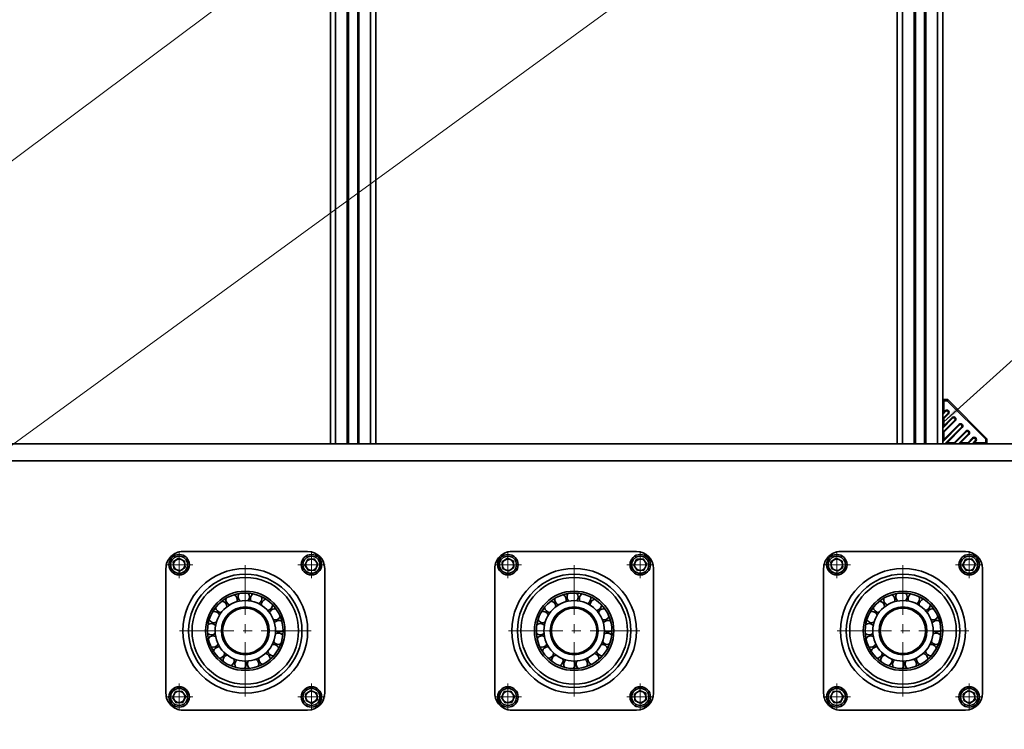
# Model space of a CAD drawing. Header units: millimetres. Extents: x -14862 to 14862, y -10512 to 10512.
# Tile 140 of 199: x -2833 to -1965, y 6984 to 7610. Entities that reach past the tile are written whole.
import ezdxf

# ---------------------------------------------------------------- set-up
doc = ezdxf.new("R2010")
doc.units = ezdxf.units.MM
doc.header["$LTSCALE"] = 4
doc.linetypes.add('点画线', pattern=[18, 12, -2, 2, -2])
doc.layers.get('0').update_dxf_attribs({"lineweight": 18})
for name, color, linetype, lineweight in [('中心线层', 1, '点画线', 18), ('几何体', 7, 'Continuous', 35), ('尺寸线层', 3, 'Continuous', 18), ('注释', 3, 'Continuous', 18)]:
    doc.layers.add(name, color=color, linetype=linetype, lineweight=lineweight)
doc.styles.add('标准', font='txt', dxfattribs={"width": 0.667})
doc.dimstyles.new('GB_尺寸', dxfattribs={"dimtxt": 3.5, "dimasz": 4, "dimexe": 2, "dimexo": 0, "dimtad": 1, "dimdsep": 46, "dimtxsty": '标准', "dimblk": '_CAXARROW', "dimcen": 0, "dimdle": 8, "dimazin": 2, "dimtfac": 0.707107, "dimtdec": 3, "dimtmove": 2, "dimatfit": 3, "dimfxl": 0, "dimfrac": 2, "dimtolj": 1, "dimarcsym": 0})

# ---------------------------------------------------------------- blocks, each defined once
blk = doc.blocks.new('*X116')
at = {"layer": '注释', "color": 0, "linetype": 'Continuous'}
blk.add_line((-2733.39, -2044.84), (0, 0), dxfattribs=at)
blk = doc.blocks.new('*X117')
at = {"layer": '注释', "color": 0, "linetype": 'Continuous'}
blk.add_line((-2286.39, -1666.06), (0, 0), dxfattribs=at)
blk = doc.blocks.new('*X118')
at = {"layer": '注释', "linetype": 'Continuous'}
blk.add_hatch(color=0, dxfattribs=at).paths.add_polyline_path([(-1713.39, -1542.31), (-1702.63, -1529.87), (-1699.9, -1532.91)], flags=0)
at = {"layer": '注释', "color": 0, "linetype": 'Continuous'}
blk.add_line((-1713.39, -1542.31), (0, 0), dxfattribs=at)
blk = doc.blocks.new('*X145')
at = {"layer": '尺寸线层'}
for points in [[(-11533.86, 4553.62), (-11433.86, 4566.12), (-11433.86, 4541.12)], [(4383.67, 4553.62), (4283.67, 4566.12), (4283.67, 4541.12)]]:
    blk.add_hatch(color=0, dxfattribs=at).paths.add_polyline_path(points, flags=0)
at = {"layer": '尺寸线层', "color": 0}
for p, q in [((4383.67, 7085.9), (4383.67, 4503.62)), ((-11533.86, 5485.9), (-11533.86, 4503.62)), ((-11533.86, 4553.62), (4383.67, 4553.62))]:
    blk.add_line(p, q, dxfattribs=at)
at = {"layer": '尺寸线层', "color": 0, "insert": (-3575.1, 4612.75), "char_height": 87.5, "width": 423.3401, "attachment_point": 5, "line_spacing_factor": 1.15057, "style": '标准'}
blk.add_mtext('\\T1.1;15950', dxfattribs=at)
blk = doc.blocks.new('_CAXARROW')
blk.add_hatch(color=0).paths.add_polyline_path([(0, 0), (-1, 0.125), (-1, -0.125)], flags=0)

msp = doc.modelspace()

# ---------------------------------------------------------------- linework, layer by layer
at = {"layer": '中心线层'}
for p, q in [((-2692.195, 7117.236), (-2692.195, 7141.236)), ((-2575.523, 7117.236), (-2575.523, 7141.235)), ((-2402.195, 7117.236), (-2402.195, 7141.236)), ((-2285.523, 7117.236), (-2285.523, 7141.235)), ((-2112.195, 7117.236), (-2112.195, 7141.236)), ((-1995.523, 7117.236), (-1995.523, 7141.235)), ((-2704.195, 7129.236), (-2680.195, 7129.236)), ((-2633.86, 7012.9), (-2633.86, 7128.899)), ((-2587.523, 7129.236), (-2563.524, 7129.236)), ((-2414.195, 7129.236), (-2390.195, 7129.236)), ((-2343.86, 7012.9), (-2343.86, 7128.899)), ((-2297.523, 7129.236), (-2273.524, 7129.236)), ((-2124.195, 7129.236), (-2100.195, 7129.236)), ((-2053.86, 7012.9), (-2053.86, 7128.899)), ((-2007.523, 7129.236), (-1983.524, 7129.236)), ((-2691.86, 7070.9), (-2575.86, 7070.9)), ((-2401.86, 7070.9), (-2285.86, 7070.9)), ((-2111.86, 7070.9), (-1995.86, 7070.9)), ((-2692.195, 7000.564), (-2692.195, 7024.563)), ((-2575.523, 7000.563), (-2575.523, 7024.563)), ((-2402.195, 7000.564), (-2402.195, 7024.563)), ((-2285.523, 7000.563), (-2285.523, 7024.563)), ((-2112.195, 7000.564), (-2112.195, 7024.563)), ((-1995.523, 7000.563), (-1995.523, 7024.563)), ((-2704.195, 7012.564), (-2680.196, 7012.564)), ((-2587.523, 7012.563), (-2563.524, 7012.563)), ((-2414.195, 7012.564), (-2390.196, 7012.564)), ((-2297.523, 7012.563), (-2273.524, 7012.563)), ((-2124.195, 7012.564), (-2100.196, 7012.564)), ((-2007.523, 7012.563), (-1983.524, 7012.563))]:
    msp.add_line(p, q, dxfattribs=at)
at = {"layer": '几何体'}
for p, q in [((-2554.359, 8235.9), (-2554.359, 7235.9)), ((-2543.959, 8235.9), (-2543.959, 7235.9)), ((-2533.759, 8235.9), (-2533.759, 7235.9)), ((-2523.359, 8235.9), (-2523.359, 7235.9)), ((-2054.359, 8235.9), (-2054.359, 7235.9)), ((-2043.959, 8235.9), (-2043.959, 7235.9)), ((-2033.759, 8235.9), (-2033.759, 7235.9)), ((-2023.359, 8235.9), (-2023.359, 7235.9)), ((-2558.859, 7740.4), (-2558.859, 7235.9)), ((-2018.859, 7740.4), (-2018.859, 7235.9)), ((-2542.959, 7736.4), (-2542.959, 7235.9)), ((-2534.759, 7736.4), (-2534.759, 7235.9)), ((-2518.859, 7735.9), (-2518.859, 7235.9)), ((-2058.859, 7735.9), (-2058.859, 7235.9)), ((-2042.959, 7736.4), (-2042.959, 7235.9)), ((-2034.759, 7736.4), (-2034.759, 7235.9)), ((-2014.359, 7274.9), (-2018.359, 7274.9)), ((-2017.859, 7273.9), (-2014.774, 7273.9)), ((-2017.859, 7263.77), (-2017.859, 7273.9)), ((-2014.774, 7273.9), (-1980.859, 7239.985)), ((-1979.859, 7240.4), (-2014.359, 7274.9)), ((-2016.06, 7264.579), (-2018.813, 7261.826)), ((-2018.813, 7258.149), (-2014.221, 7262.741)), ((-2018.813, 7258.149), (-2018.813, 7261.826)), ((-2016.555, 7265.074), (-2017.859, 7263.77)), ((-2017.859, 7258.113), (-2013.727, 7262.246)), ((-2010.049, 7258.569), (-2018.813, 7249.805)), ((-2018.813, 7246.128), (-2008.211, 7256.73)), ((-2004.039, 7252.558), (-2018.813, 7237.784)), ((-2010.544, 7259.064), (-2017.859, 7251.749)), ((-2017.859, 7251.749), (-2017.859, 7258.113)), ((-2017.859, 7246.092), (-2007.716, 7256.235)), ((-2004.534, 7253.053), (-2017.859, 7239.728)), ((-2016.975, 7235.946), (-2002.2, 7250.72)), ((-2018.813, 7246.128), (-2018.813, 7249.805)), ((-2017.859, 7239.728), (-2017.859, 7246.092)), ((-2015.031, 7236.9), (-2001.705, 7250.225)), ((-1998.524, 7247.043), (-2008.667, 7236.9)), ((-1998.029, 7246.548), (-2008.631, 7235.946)), ((-2004.954, 7235.946), (-1996.19, 7244.71)), ((-2003.01, 7236.9), (-1995.695, 7244.215)), ((466.141, 7235.9), (-11533.859, 7235.9)), ((-2554.359, 7235.9), (-2543.959, 7235.9)), ((-2533.759, 7235.9), (-2523.359, 7235.9)), ((-2054.359, 7235.9), (-2043.959, 7235.9)), ((-2033.759, 7235.9), (-2023.359, 7235.9)), ((-2018.813, 7237.784), (-2018.813, 7236.354)), ((-2018.813, 7236.354), (-2018.405, 7235.946)), ((-2018.405, 7235.946), (-2016.975, 7235.946)), ((-2008.667, 7236.9), (-2015.031, 7236.9)), ((-2004.954, 7235.946), (-2008.631, 7235.946)), ((-1996.646, 7236.9), (-2003.01, 7236.9)), ((-1992.513, 7241.033), (-1996.646, 7236.9)), ((-1992.018, 7240.538), (-1996.61, 7235.946)), ((-1992.933, 7235.946), (-1996.61, 7235.946)), ((-1992.933, 7235.946), (-1990.18, 7238.699)), ((-1990.989, 7236.9), (-1989.685, 7238.204)), ((-1980.859, 7236.9), (-1990.989, 7236.9)), ((-1980.859, 7239.985), (-1980.859, 7236.9)), ((-1979.859, 7236.4), (-1979.859, 7240.4)), ((466.141, 7220.9), (-11533.859, 7220.9)), ((-2688.859, 7140.9), (-2578.859, 7140.9)), ((-2398.859, 7140.9), (-2288.859, 7140.9)), ((-2108.859, 7140.9), (-1998.859, 7140.9)), ((-2697.404, 7131.727), (-2692.643, 7134.992)), ((-2696.957, 7125.97), (-2697.404, 7131.727)), ((-2692.643, 7134.992), (-2687.434, 7132.501)), ((-2687.434, 7132.501), (-2686.987, 7126.745)), ((-2581.279, 7128.789), (-2578.789, 7133.997)), ((-2578.789, 7133.997), (-2573.032, 7134.445)), ((-2573.032, 7134.445), (-2569.767, 7129.683)), ((-2569.767, 7129.683), (-2572.257, 7124.475)), ((-2407.404, 7131.727), (-2402.643, 7134.992)), ((-2406.957, 7125.97), (-2407.404, 7131.727)), ((-2402.643, 7134.992), (-2397.435, 7132.501)), ((-2397.435, 7132.501), (-2396.987, 7126.745)), ((-2291.279, 7128.789), (-2288.789, 7133.997)), ((-2288.789, 7133.997), (-2283.032, 7134.445)), ((-2283.032, 7134.445), (-2279.767, 7129.683)), ((-2279.767, 7129.683), (-2282.257, 7124.475)), ((-2117.404, 7131.727), (-2112.643, 7134.992)), ((-2116.957, 7125.97), (-2117.404, 7131.727)), ((-2112.643, 7134.992), (-2107.434, 7132.501)), ((-2107.434, 7132.501), (-2106.987, 7126.745)), ((-2001.279, 7128.789), (-1998.789, 7133.997)), ((-1998.789, 7133.997), (-1993.032, 7134.445)), ((-1993.032, 7134.445), (-1989.767, 7129.683)), ((-1989.767, 7129.683), (-1992.257, 7124.475)), ((-2703.859, 7015.9), (-2703.859, 7125.9)), ((-2691.748, 7123.48), (-2696.957, 7125.97)), ((-2686.987, 7126.745), (-2691.748, 7123.48)), ((-2578.014, 7124.027), (-2581.279, 7128.789)), ((-2572.257, 7124.475), (-2578.014, 7124.027)), ((-2563.859, 7125.9), (-2563.859, 7015.9)), ((-2413.859, 7015.9), (-2413.859, 7125.9)), ((-2401.748, 7123.48), (-2406.957, 7125.97)), ((-2396.987, 7126.745), (-2401.748, 7123.48)), ((-2288.014, 7124.027), (-2291.279, 7128.789)), ((-2282.257, 7124.475), (-2288.014, 7124.027)), ((-2273.859, 7125.9), (-2273.859, 7015.9)), ((-2123.859, 7015.9), (-2123.859, 7125.9)), ((-2111.749, 7123.48), (-2116.957, 7125.97)), ((-2106.987, 7126.745), (-2111.749, 7123.48)), ((-1998.014, 7124.027), (-2001.279, 7128.789)), ((-1992.257, 7124.475), (-1998.014, 7124.027)), ((-1983.859, 7125.9), (-1983.859, 7015.9)), ((-2639.237, 7103.796), (-2639.302, 7103.705)), ((-2349.237, 7103.796), (-2349.302, 7103.705)), ((-2059.237, 7103.796), (-2059.302, 7103.705)), ((-2650.315, 7095.984), (-2651.204, 7095.377)), ((-2629.121, 7100.523), (-2630.186, 7100.674)), ((-2618.739, 7096.811), (-2619.679, 7097.337)), ((-2360.315, 7095.984), (-2361.204, 7095.377)), ((-2339.121, 7100.523), (-2340.186, 7100.674)), ((-2328.739, 7096.811), (-2329.679, 7097.337)), ((-2070.315, 7095.984), (-2071.204, 7095.377)), ((-2049.121, 7100.523), (-2050.186, 7100.674)), ((-2038.739, 7096.811), (-2039.679, 7097.337)), ((-2662.919, 7078.351), (-2663.168, 7077.304)), ((-2605.229, 7079.862), (-2605.569, 7080.883)), ((-2372.919, 7078.351), (-2373.168, 7077.304)), ((-2315.229, 7079.862), (-2315.569, 7080.883)), ((-2082.919, 7078.351), (-2083.168, 7077.304)), ((-2025.229, 7079.862), (-2025.569, 7080.883)), ((-2666.443, 7064.259), (-2666.506, 7064.166)), ((-2663.648, 7067.35), (-2663.502, 7066.284)), ((-2376.443, 7064.259), (-2376.505, 7064.166)), ((-2373.648, 7067.35), (-2373.502, 7066.284)), ((-2086.443, 7064.259), (-2086.505, 7064.166)), ((-2083.648, 7067.35), (-2083.502, 7066.284)), ((-2660.355, 7056.829), (-2659.833, 7055.887)), ((-2606.664, 7058.235), (-2606.227, 7059.219)), ((-2370.355, 7056.829), (-2369.833, 7055.887)), ((-2316.664, 7058.235), (-2316.227, 7059.219)), ((-2080.355, 7056.829), (-2079.833, 7055.887)), ((-2026.664, 7058.235), (-2026.227, 7059.219)), ((-2653.483, 7048.208), (-2652.656, 7047.518)), ((-2622.293, 7043.219), (-2621.308, 7043.651)), ((-2613.075, 7049.266), (-2612.312, 7050.026)), ((-2363.483, 7048.208), (-2362.656, 7047.518)), ((-2332.293, 7043.219), (-2331.308, 7043.651)), ((-2323.075, 7049.266), (-2322.312, 7050.026)), ((-2073.483, 7048.208), (-2072.656, 7047.518)), ((-2042.293, 7043.219), (-2041.308, 7043.651)), ((-2033.075, 7049.266), (-2032.312, 7050.026)), ((-2633.074, 7040.91), (-2631.998, 7040.957)), ((-2343.074, 7040.91), (-2341.998, 7040.957)), ((-2053.074, 7040.91), (-2051.998, 7040.957)), ((-2697.952, 7012.116), (-2695.461, 7017.325)), ((-2695.461, 7017.325), (-2689.705, 7017.772)), ((-2689.705, 7017.772), (-2686.439, 7013.011)), ((-2580.732, 7015.054), (-2575.97, 7018.319)), ((-2575.97, 7018.319), (-2570.761, 7015.829)), ((-2407.952, 7012.116), (-2405.461, 7017.325)), ((-2405.461, 7017.325), (-2399.705, 7017.772)), ((-2399.705, 7017.772), (-2396.439, 7013.011)), ((-2290.732, 7015.054), (-2285.97, 7018.319)), ((-2285.97, 7018.319), (-2280.762, 7015.829)), ((-2117.952, 7012.116), (-2115.461, 7017.325)), ((-2115.461, 7017.325), (-2109.705, 7017.772)), ((-2109.705, 7017.772), (-2106.439, 7013.011)), ((-2000.732, 7015.054), (-1995.97, 7018.319)), ((-1995.97, 7018.319), (-1990.762, 7015.829)), ((-2694.686, 7007.355), (-2697.952, 7012.116)), ((-2688.93, 7007.802), (-2694.686, 7007.355)), ((-2686.439, 7013.011), (-2688.93, 7007.802)), ((-2580.284, 7009.298), (-2580.732, 7015.054)), ((-2575.075, 7006.807), (-2580.284, 7009.298)), ((-2570.314, 7010.073), (-2575.075, 7006.807)), ((-2570.761, 7015.829), (-2570.314, 7010.073)), ((-2404.686, 7007.355), (-2407.952, 7012.116)), ((-2398.93, 7007.802), (-2404.686, 7007.355)), ((-2396.439, 7013.011), (-2398.93, 7007.802)), ((-2290.284, 7009.298), (-2290.732, 7015.054)), ((-2285.075, 7006.807), (-2290.284, 7009.298)), ((-2280.314, 7010.073), (-2285.075, 7006.807)), ((-2280.762, 7015.829), (-2280.314, 7010.073)), ((-2114.686, 7007.355), (-2117.952, 7012.116)), ((-2108.93, 7007.802), (-2114.686, 7007.355)), ((-2106.439, 7013.011), (-2108.93, 7007.802)), ((-2000.284, 7009.298), (-2000.732, 7015.054)), ((-1995.076, 7006.807), (-2000.284, 7009.298)), ((-1990.314, 7010.073), (-1995.076, 7006.807)), ((-1990.762, 7015.829), (-1990.314, 7010.073)), ((-2578.859, 7000.9), (-2688.859, 7000.9)), ((-2288.859, 7000.9), (-2398.859, 7000.9)), ((-1998.859, 7000.9), (-2108.859, 7000.9))]:
    msp.add_line(p, q, dxfattribs=at)
for points in [[(-2017.859, 7273.9), (-2018.07, 7274.11), (-2018.271, 7274.311), (-2018.453, 7274.494), (-2018.609, 7274.65)], [(-2014.359, 7274.9), (-2014.367, 7274.88), (-2014.391, 7274.823), (-2014.429, 7274.731), (-2014.48, 7274.607), (-2014.543, 7274.455), (-2014.615, 7274.282), (-2014.693, 7274.095), (-2014.774, 7273.9)], [(-2016.555, 7265.074), (-2016.545, 7265.065), (-2016.517, 7265.037), (-2016.471, 7264.991), (-2016.41, 7264.929), (-2016.335, 7264.854), (-2016.249, 7264.769), (-2016.156, 7264.676), (-2016.06, 7264.579)], [(-2013.727, 7262.246), (-2013.736, 7262.255), (-2013.764, 7262.283), (-2013.809, 7262.329), (-2013.871, 7262.391), (-2013.946, 7262.466), (-2014.032, 7262.551), (-2014.125, 7262.644), (-2014.221, 7262.741)], [(-2010.544, 7259.064), (-2010.535, 7259.054), (-2010.506, 7259.026), (-2010.461, 7258.98), (-2010.399, 7258.919), (-2010.324, 7258.844), (-2010.239, 7258.758), (-2010.146, 7258.665), (-2010.049, 7258.569)], [(-2007.716, 7256.235), (-2007.726, 7256.245), (-2007.754, 7256.273), (-2007.799, 7256.319), (-2007.861, 7256.38), (-2007.936, 7256.455), (-2008.022, 7256.541), (-2008.114, 7256.634), (-2008.211, 7256.73)], [(-2004.534, 7253.053), (-2004.525, 7253.044), (-2004.496, 7253.016), (-2004.451, 7252.97), (-2004.389, 7252.908), (-2004.314, 7252.833), (-2004.228, 7252.748), (-2004.135, 7252.655), (-2004.039, 7252.558)], [(-2001.705, 7250.225), (-2001.715, 7250.234), (-2001.743, 7250.263), (-2001.789, 7250.308), (-2001.85, 7250.37), (-2001.925, 7250.445), (-2002.011, 7250.531), (-2002.104, 7250.623), (-2002.2, 7250.72)], [(-1998.524, 7247.043), (-1998.514, 7247.033), (-1998.486, 7247.005), (-1998.44, 7246.96), (-1998.379, 7246.898), (-1998.304, 7246.823), (-1998.218, 7246.737), (-1998.125, 7246.645), (-1998.029, 7246.548)], [(-1995.695, 7244.215), (-1995.704, 7244.224), (-1995.733, 7244.252), (-1995.778, 7244.298), (-1995.84, 7244.36), (-1995.915, 7244.435), (-1996.001, 7244.52), (-1996.094, 7244.613), (-1996.19, 7244.71)], [(-1992.513, 7241.033), (-1992.503, 7241.023), (-1992.475, 7240.995), (-1992.43, 7240.949), (-1992.368, 7240.888), (-1992.293, 7240.813), (-1992.207, 7240.727), (-1992.115, 7240.634), (-1992.018, 7240.538)], [(-1989.685, 7238.204), (-1989.694, 7238.214), (-1989.723, 7238.242), (-1989.768, 7238.288), (-1989.83, 7238.349), (-1989.905, 7238.424), (-1989.99, 7238.51), (-1990.083, 7238.603), (-1990.18, 7238.699)], [(-1980.859, 7239.985), (-1980.664, 7240.066), (-1980.477, 7240.144), (-1980.304, 7240.215), (-1980.152, 7240.278), (-1980.028, 7240.33), (-1979.935, 7240.368), (-1979.879, 7240.392), (-1979.859, 7240.4)], [(-1980.859, 7236.9), (-1980.649, 7236.689), (-1980.448, 7236.488), (-1980.265, 7236.306), (-1980.109, 7236.15)], [(-2640.142, 7100.234), (-2640.308, 7100.198), (-2641.19, 7099.99)], [(-2350.142, 7100.234), (-2350.308, 7100.198), (-2351.19, 7099.99)], [(-2060.142, 7100.234), (-2060.308, 7100.198), (-2061.19, 7099.99)], [(-2658.265, 7088.346), (-2658.69, 7087.735), (-2658.875, 7087.459)], [(-2610.4, 7089.599), (-2610.995, 7090.321), (-2611.086, 7090.429)], [(-2368.265, 7088.346), (-2368.69, 7087.735), (-2368.875, 7087.459)], [(-2320.401, 7089.599), (-2320.995, 7090.321), (-2321.086, 7090.429)], [(-2078.265, 7088.346), (-2078.69, 7087.735), (-2078.875, 7087.459)], [(-2030.401, 7089.599), (-2030.994, 7090.321), (-2031.086, 7090.429)], [(-2603.925, 7068.915), (-2603.903, 7069.275), (-2603.873, 7069.99)], [(-2313.925, 7068.915), (-2313.903, 7069.275), (-2313.873, 7069.99)], [(-2023.925, 7068.915), (-2023.903, 7069.275), (-2023.873, 7069.99)], [(-2643.96, 7042.651), (-2643.438, 7042.47), (-2642.94, 7042.307)], [(-2353.96, 7042.651), (-2353.438, 7042.47), (-2352.94, 7042.307)], [(-2063.96, 7042.651), (-2063.438, 7042.47), (-2062.94, 7042.307)]]:
    msp.add_lwpolyline(points, dxfattribs=at)
for centre, radius in [((-2692.196, 7129.236), 9), ((-2575.523, 7129.236), 9), ((-2402.196, 7129.236), 9), ((-2285.523, 7129.236), 9), ((-2112.196, 7129.236), 9), ((-1995.523, 7129.236), 9), ((-2692.196, 7129.236), 7.5), ((-2575.523, 7129.236), 7.5), ((-2402.196, 7129.236), 7.5), ((-2285.523, 7129.236), 7.5), ((-2112.196, 7129.236), 7.5), ((-1995.523, 7129.236), 7.5), ((-2633.859, 7070.9), 55), ((-2633.86, 7070.9), 50), ((-2343.859, 7070.9), 55), ((-2343.859, 7070.9), 50), ((-2053.859, 7070.9), 55), ((-2053.859, 7070.9), 50), ((-2633.859, 7070.9), 47), ((-2343.859, 7070.9), 47), ((-2053.859, 7070.9), 47), ((-2633.86, 7070.9), 35), ((-2633.859, 7070.9), 33.333), ((-2343.859, 7070.9), 35), ((-2343.859, 7070.9), 33.333), ((-2053.859, 7070.9), 35), ((-2053.859, 7070.9), 33.333), ((-2633.859, 7070.9), 26.667), ((-2343.859, 7070.9), 26.667), ((-2053.859, 7070.9), 26.667), ((-2633.859, 7070.9), 21.1), ((-2633.859, 7070.9), 20), ((-2343.859, 7070.9), 21.1), ((-2343.859, 7070.9), 20), ((-2053.859, 7070.9), 21.1), ((-2053.859, 7070.9), 20), ((-2692.196, 7012.563), 9), ((-2692.195, 7012.563), 7.5), ((-2575.523, 7012.563), 9), ((-2575.523, 7012.563), 7.5), ((-2402.196, 7012.563), 9), ((-2402.195, 7012.563), 7.5), ((-2285.523, 7012.563), 9), ((-2285.523, 7012.563), 7.5), ((-2112.196, 7012.563), 9), ((-2112.195, 7012.563), 7.5), ((-1995.523, 7012.563), 9), ((-1995.523, 7012.563), 7.5)]:
    msp.add_circle(centre, radius, dxfattribs=at)
for centre, radius, start, end in [((-1949.736, 7205.559), 97.555, 134.909873, 135.117457), ((-2091.233, 7347.48), 102.852, 314.918627, 315.115532), ((-2015.141, 7263.66), 2, 314.996981, 134.996981), ((-2009.13, 7257.65), 2, 314.996981, 134.996981), ((-2003.12, 7251.639), 2, 315.001811, 135.001811), ((-1997.109, 7245.629), 2, 315.001811, 135.001811), ((-2024.052, 7231.192), 7.354, 44.579712, 45.085553), ((-2015.118, 7239.166), 4.602, 224.409753, 225.218439), ((-1991.099, 7239.618), 2, 314.996679, 134.996679), ((-1987.178, 7242.964), 9.819, 313.985757, 316.048402), ((-2166.801, 7423.358), 264.387, 314.920711, 314.997379), ((-2688.86, 7125.9), 14.999, 89.998573, 180.001939), ((-2578.86, 7125.899), 15, 0.00117, 89.998318), ((-2398.86, 7125.9), 14.999, 89.998573, 180.001939), ((-2288.86, 7125.899), 15, 0.00117, 89.998318), ((-2108.86, 7125.9), 14.999, 89.998573, 180.001939), ((-1998.86, 7125.899), 15, 0.00117, 89.998318), ((-2692.197, 7129.237), 4.998, 124.430429, 184.452333), ((-2692.195, 7129.236), 5, 64.442624, 124.444708), ((-2692.194, 7129.237), 4.998, 4.431608, 64.449332), ((-2692.195, 7129.235), 4.999, 304.443378, 4.449243), ((-2575.524, 7129.236), 4.999, 154.433205, 214.449489), ((-2575.523, 7129.236), 5, 94.444739, 154.445101), ((-2575.523, 7129.236), 5, 34.444734, 94.443078), ((-2575.522, 7129.236), 4.999, 334.433205, 34.449489), ((-2402.197, 7129.237), 4.998, 124.430429, 184.452333), ((-2402.195, 7129.236), 5, 64.442624, 124.444708), ((-2402.196, 7129.236), 5, 4.446069, 64.443884), ((-2402.197, 7129.237), 5.001, 304.448826, 4.433936), ((-2285.524, 7129.236), 4.999, 154.433205, 214.449489), ((-2285.523, 7129.236), 5, 94.444739, 154.445101), ((-2285.523, 7129.236), 5, 34.444734, 94.443078), ((-2285.522, 7129.236), 4.999, 334.433205, 34.449489), ((-2112.194, 7129.235), 5.001, 124.448826, 184.433936), ((-2112.196, 7129.236), 5, 64.442624, 124.444708), ((-2112.196, 7129.236), 5, 4.446069, 64.443884), ((-2112.197, 7129.237), 5.001, 304.448826, 4.433936), ((-1995.524, 7129.236), 4.999, 154.433205, 214.449489), ((-1995.523, 7129.236), 5, 94.444739, 154.445101), ((-1995.523, 7129.236), 5, 34.444734, 94.443078), ((-1995.522, 7129.236), 4.999, 334.433205, 34.449489), ((-2692.195, 7129.236), 5, 184.446069, 244.443884), ((-2692.195, 7129.236), 5, 244.442624, 304.444708), ((-2575.523, 7129.236), 5, 214.444734, 274.443078), ((-2575.523, 7129.236), 5, 274.444739, 334.445101), ((-2402.195, 7129.236), 5, 184.446069, 244.443884), ((-2402.196, 7129.236), 5, 244.442624, 304.444708), ((-2285.523, 7129.236), 5, 214.444734, 274.443078), ((-2285.523, 7129.236), 5, 274.444739, 334.445101), ((-2112.195, 7129.236), 5, 184.446069, 244.443884), ((-2112.196, 7129.236), 5, 244.442624, 304.444708), ((-1995.523, 7129.236), 5, 214.444734, 274.443078), ((-1995.523, 7129.236), 5, 274.444739, 334.445101), ((-2635.183, 7100.87), 5, 145.462715, 228.005523), ((-2635.183, 7100.87), 5, 317.055684, 40.866393), ((-2624.256, 7099.314), 5.015, 123.044297, 145.436701), ((-2345.183, 7100.87), 5, 145.462715, 228.005523), ((-2345.181, 7100.87), 4.999, 317.041305, 40.880771), ((-2334.256, 7099.314), 5.015, 123.044297, 145.436701), ((-2055.183, 7100.87), 5, 145.462715, 228.005523), ((-2055.182, 7100.87), 4.999, 317.041305, 40.880771), ((-2044.256, 7099.314), 5.015, 123.044297, 145.436701), ((-2655.028, 7092.157), 5, 359.400086, 83.228661), ((-2645.92, 7098.368), 5, 165.362779, 249.175631), ((-2645.92, 7098.368), 5, 338.232545, 62.045374), ((-2624.266, 7099.324), 5.001, 145.473063, 206.821296), ((-2624.267, 7099.325), 5, 295.881304, 19.69064), ((-2614.646, 7093.94), 4.999, 145.47013, 185.656791), ((-2614.645, 7093.939), 5.001, 101.839382, 145.465189), ((-2365.029, 7092.156), 5.001, 359.411266, 83.223625), ((-2355.92, 7098.368), 5, 165.362779, 249.175631), ((-2355.92, 7098.368), 5, 338.232545, 62.045374), ((-2334.267, 7099.325), 4.999, 145.469608, 206.835436), ((-2334.267, 7099.325), 5, 295.881304, 19.69064), ((-2324.647, 7093.94), 4.999, 145.47013, 185.656791), ((-2324.645, 7093.939), 5.001, 101.839382, 145.465189), ((-2075.029, 7092.156), 5.001, 359.411658, 83.217088), ((-2065.92, 7098.368), 5, 165.361142, 249.184539), ((-2065.921, 7098.368), 5, 338.232545, 62.045374), ((-2044.267, 7099.325), 4.999, 145.469608, 206.835436), ((-2044.267, 7099.325), 5, 295.881304, 19.69064), ((-2034.647, 7093.94), 4.999, 145.47013, 185.656791), ((-2034.645, 7093.939), 5.001, 101.839382, 145.465189), ((-2661.278, 7083.073), 5.001, 20.586069, 104.398504), ((-2655.029, 7092.156), 4.999, 186.5311, 270.364535), ((-2614.647, 7093.941), 5.001, 274.703185, 358.509895), ((-2607.634, 7085.449), 4.985, 145.437658, 164.500282), ((-2607.62, 7085.443), 5, 80.656794, 145.468348), ((-2371.278, 7083.073), 5.001, 20.586069, 104.398504), ((-2365.028, 7092.157), 5, 186.54055, 270.355085), ((-2324.646, 7093.94), 5, 274.693517, 358.519563), ((-2317.634, 7085.449), 4.985, 145.437658, 164.500282), ((-2317.62, 7085.443), 5, 80.656794, 145.468348), ((-2081.278, 7083.074), 5, 20.578454, 104.40234), ((-2075.028, 7092.157), 5, 186.54055, 270.355085), ((-2034.646, 7093.94), 5, 274.693517, 358.519563), ((-2027.634, 7085.449), 4.985, 145.437658, 164.500282), ((-2027.62, 7085.443), 5, 80.656794, 145.468348), ((-2663.824, 7072.347), 5, 41.757912, 125.577456), ((-2661.278, 7083.074), 5, 207.717353, 291.532461), ((-2607.62, 7085.444), 5, 253.523622, 337.339681), ((-2604.138, 7074.982), 5, 59.480752, 143.296351), ((-2373.824, 7072.347), 5, 41.757912, 125.577456), ((-2371.278, 7083.074), 5, 207.711574, 291.535392), ((-2317.62, 7085.444), 5, 253.523622, 337.339681), ((-2314.138, 7074.982), 5, 59.480752, 143.296351), ((-2083.824, 7072.348), 5, 41.755797, 125.57867), ((-2081.278, 7083.074), 5, 207.711574, 291.535392), ((-2027.621, 7085.444), 5, 253.523622, 337.339681), ((-2024.138, 7074.982), 5, 59.480752, 143.296351), ((-2663.824, 7072.347), 5, 228.892622, 312.709092), ((-2604.671, 7063.971), 5, 38.301548, 122.123435), ((-2604.138, 7074.982), 5, 232.344598, 316.167401), ((-2373.824, 7072.347), 5, 228.892622, 312.709092), ((-2314.67, 7063.97), 5, 38.305704, 122.120669), ((-2314.138, 7074.982), 5, 232.344598, 316.167401), ((-2083.824, 7072.347), 5, 228.892622, 312.709092), ((-2024.67, 7063.97), 5, 38.305704, 122.120669), ((-2024.139, 7074.982), 5, 232.344703, 316.167297), ((-2662.324, 7061.424), 5, 62.935749, 145.467124), ((-2604.671, 7063.97), 5, 211.16725, 294.989729), ((-2372.324, 7061.425), 5, 62.933059, 145.471847), ((-2314.67, 7063.97), 5, 211.168654, 294.990706), ((-2082.324, 7061.425), 5, 62.933059, 145.471847), ((-2024.67, 7063.97), 5, 211.168654, 294.990706), ((-2662.324, 7061.424), 4.999, 250.062418, 333.892874), ((-2656.974, 7051.781), 5.005, 145.487983, 167.925675), ((-2656.979, 7051.781), 5.001, 84.112451, 145.464849), ((-2656.979, 7051.783), 5, 271.244861, 355.058473), ((-2616.956, 7046.114), 5, 355.951965, 79.772426), ((-2609.144, 7053.895), 5, 189.997226, 273.808798), ((-2609.145, 7053.894), 5, 17.129355, 100.943549), ((-2372.324, 7061.424), 4.999, 250.062418, 333.892874), ((-2366.974, 7051.781), 5.005, 145.487983, 167.925675), ((-2366.979, 7051.781), 5.001, 84.112451, 145.464849), ((-2366.979, 7051.783), 5.001, 271.250529, 355.058401), ((-2326.957, 7046.114), 5, 355.951965, 79.772426), ((-2319.144, 7053.895), 5, 189.997226, 273.808798), ((-2319.145, 7053.894), 5, 17.129355, 100.943549), ((-2082.324, 7061.425), 5, 250.066967, 333.885263), ((-2076.987, 7051.785), 4.992, 145.444251, 167.94364), ((-2076.979, 7051.782), 5, 84.109785, 145.472004), ((-2076.979, 7051.783), 5.001, 271.250529, 355.058401), ((-2036.957, 7046.114), 5, 355.952863, 79.76507), ((-2029.144, 7053.895), 5, 189.997226, 273.808798), ((-2029.145, 7053.894), 5, 17.129355, 100.943549), ((-2648.514, 7044.721), 4.998, 145.452113, 189.112157), ((-2648.513, 7044.723), 4.998, 105.284173, 145.479696), ((-2648.511, 7044.721), 4.999, 292.412279, 16.248923), ((-2638.067, 7041.196), 4.999, 145.4587, 210.288733), ((-2638.058, 7041.189), 5.01, 126.491017, 145.456672), ((-2638.065, 7041.196), 5, 313.594842, 37.422094), ((-2627.05, 7041.682), 5.001, 147.648171, 231.451293), ((-2627.051, 7041.682), 5, 334.772352, 58.590485), ((-2616.956, 7046.115), 5, 168.821801, 252.635854), ((-2358.508, 7044.72), 5.004, 145.479926, 189.084344), ((-2358.513, 7044.723), 4.998, 105.284173, 145.479696), ((-2358.511, 7044.721), 4.999, 292.412279, 16.248923), ((-2348.067, 7041.196), 4.999, 145.4587, 210.288733), ((-2348.058, 7041.189), 5.01, 126.491017, 145.456672), ((-2348.065, 7041.196), 5, 313.594842, 37.422094), ((-2337.05, 7041.682), 5.001, 147.648171, 231.451293), ((-2337.052, 7041.682), 5.001, 334.783186, 58.587487), ((-2326.956, 7046.115), 5, 168.821801, 252.635854), ((-2068.511, 7044.721), 5, 145.471997, 189.106614), ((-2068.513, 7044.724), 4.997, 105.272821, 145.481838), ((-2068.512, 7044.721), 5, 292.417116, 16.236713), ((-2058.064, 7041.196), 5.002, 145.47773, 210.269703), ((-2058.076, 7041.206), 4.986, 126.430378, 145.493516), ((-2058.066, 7041.196), 5, 313.598848, 37.409933), ((-2047.052, 7041.682), 4.999, 147.634123, 231.46534), ((-2047.052, 7041.682), 5.001, 334.783186, 58.587487), ((-2036.957, 7046.114), 4.999, 168.810097, 252.640527), ((-2692.195, 7012.562), 5.001, 94.449499, 154.434055), ((-2692.196, 7012.563), 5, 34.444683, 94.44309), ((-2575.522, 7012.563), 5.001, 124.448822, 184.433903), ((-2575.523, 7012.564), 5, 64.442677, 124.444527), ((-2575.523, 7012.563), 5, 4.446088, 64.443841), ((-2402.195, 7012.562), 5.001, 94.449499, 154.434055), ((-2402.196, 7012.563), 5, 34.444683, 94.44309), ((-2285.522, 7012.563), 5.001, 124.448822, 184.433903), ((-2285.523, 7012.564), 5, 64.442677, 124.444527), ((-2285.523, 7012.563), 5, 4.446088, 64.443841), ((-2112.196, 7012.563), 5, 94.44457, 154.445165), ((-2112.196, 7012.563), 5, 34.444683, 94.44309), ((-1995.522, 7012.563), 5.001, 124.448822, 184.433903), ((-1995.523, 7012.564), 5, 64.442677, 124.444527), ((-1995.523, 7012.563), 5, 4.446088, 64.443841), ((-2688.86, 7015.899), 14.999, 179.998058, 270.001433), ((-2692.195, 7012.564), 5, 154.449018, 214.444578), ((-2692.195, 7012.563), 5, 214.444683, 274.44309), ((-2692.195, 7012.563), 5, 274.44457, 334.445165), ((-2692.198, 7012.563), 5.002, 334.453525, 34.429176), ((-2575.523, 7012.564), 5, 184.446088, 244.443841), ((-2578.86, 7015.9), 15, 270.001676, 359.998833), ((-2575.523, 7012.563), 5, 244.442677, 304.444527), ((-2575.524, 7012.564), 5.001, 304.448822, 4.433903), ((-2398.86, 7015.899), 14.999, 179.998058, 270.001433), ((-2402.195, 7012.564), 5, 154.449018, 214.444578), ((-2402.195, 7012.563), 5, 214.444683, 274.44309), ((-2402.196, 7012.563), 5, 274.44457, 334.445165), ((-2402.194, 7012.564), 4.999, 334.433194, 34.449507), ((-2285.523, 7012.564), 5, 184.446088, 244.443841), ((-2288.86, 7015.9), 15, 270.001676, 359.998833), ((-2285.523, 7012.563), 5, 244.442677, 304.444527), ((-2285.524, 7012.564), 5.001, 304.448822, 4.433903), ((-2108.86, 7015.899), 14.999, 179.998058, 270.001433), ((-2112.197, 7012.563), 4.999, 154.433194, 214.449507), ((-2112.195, 7012.563), 5, 214.444683, 274.44309), ((-2112.196, 7012.563), 5, 274.44457, 334.445165), ((-2112.194, 7012.564), 4.999, 334.433194, 34.449507), ((-1995.523, 7012.564), 5, 184.446088, 244.443841), ((-1998.86, 7015.9), 15, 270.001676, 359.998833), ((-1995.523, 7012.563), 5, 244.442677, 304.444527), ((-1995.524, 7012.564), 5.001, 304.448822, 4.433903)]:
    msp.add_arc(centre, radius, start, end, dxfattribs=at)
for points, knots in [([(-2018.813, 7261.826), (-2018.809, 7261.986), (-2018.801, 7262.298), (-2018.697, 7262.777), (-2018.402, 7263.236), (-2018.086, 7263.541), (-2017.898, 7263.731), (-2017.859, 7263.77)], [0, 0, 0, 0, 0.4818732, 0.9379997, 1.4516379, 2.0908768, 2.2551302, 2.2551302, 2.2551302, 2.2551302]), ([(-2013.84, 7263.66), (-2013.851, 7263.785), (-2013.872, 7264.04), (-2014.045, 7264.393), (-2014.306, 7264.681), (-2014.636, 7264.878), (-2015.008, 7264.973), (-2015.397, 7264.953), (-2015.768, 7264.825), (-2015.964, 7264.66), (-2016.06, 7264.579)], [0, 0, 0, 0, 0.3739736, 0.7649906, 1.1558105, 1.5296406, 1.9034811, 2.2944188, 2.6852731, 3.0593154, 3.0593154, 3.0593154, 3.0593154]), ([(-2014.221, 7262.741), (-2014.112, 7262.875), (-2013.894, 7263.144), (-2013.858, 7263.488), (-2013.84, 7263.66)], [0, 0, 0, 0, 0.50855, 1.0171322, 1.0171322, 1.0171322, 1.0171322]), ([(-2017.859, 7258.113), (-2018.01, 7257.96), (-2018.219, 7257.747), (-2018.472, 7257.535), (-2018.596, 7257.482), (-2018.671, 7257.486), (-2018.729, 7257.539), (-2018.771, 7257.639), (-2018.805, 7257.828), (-2018.812, 7258.007), (-2018.813, 7258.131), (-2018.813, 7258.149)], [0, 0, 0, 0, 0.6458053, 0.9007182, 0.9791847, 1.048306, 1.1121591, 1.2031185, 1.3690944, 1.6857048, 1.7404786, 1.7404786, 1.7404786, 1.7404786]), ([(-2018.813, 7249.805), (-2018.809, 7249.965), (-2018.801, 7250.278), (-2018.697, 7250.756), (-2018.402, 7251.216), (-2018.087, 7251.52), (-2017.898, 7251.71), (-2017.859, 7251.749)], [0, 0, 0, 0, 0.481903, 0.9380296, 1.4516679, 2.0909069, 2.2551392, 2.2551392, 2.2551392, 2.2551392]), ([(-2007.83, 7257.65), (-2007.841, 7257.774), (-2007.862, 7258.029), (-2008.034, 7258.383), (-2008.295, 7258.671), (-2008.626, 7258.867), (-2008.998, 7258.962), (-2009.386, 7258.943), (-2009.758, 7258.815), (-2009.953, 7258.65), (-2010.049, 7258.569)], [0, 0, 0, 0, 0.3740709, 0.7648566, 1.1556754, 1.5295044, 1.9038073, 2.2942663, 2.6851196, 3.0591608, 3.0591608, 3.0591608, 3.0591608]), ([(-2008.211, 7256.73), (-2008.102, 7256.865), (-2007.883, 7257.133), (-2007.848, 7257.477), (-2007.83, 7257.65)], [0, 0, 0, 0, 0.50855, 1.0171322, 1.0171322, 1.0171322, 1.0171322]), ([(-2001.82, 7251.639), (-2001.83, 7251.764), (-2001.852, 7252.019), (-2002.024, 7252.372), (-2002.285, 7252.661), (-2002.615, 7252.857), (-2002.988, 7252.952), (-2003.376, 7252.933), (-2003.748, 7252.805), (-2003.943, 7252.639), (-2004.039, 7252.558)], [0, 0, 0, 0, 0.3740033, 0.7647901, 1.1556101, 1.529851, 1.9036916, 2.294628, 2.6854925, 3.059517, 3.059517, 3.059517, 3.059517]), ([(-2002.2, 7250.72), (-2002.091, 7250.854), (-2001.873, 7251.123), (-2001.838, 7251.467), (-2001.82, 7251.639)], [0, 0, 0, 0, 0.5085311, 1.0170261, 1.0170261, 1.0170261, 1.0170261]), ([(-2017.859, 7246.092), (-2018.01, 7245.939), (-2018.219, 7245.726), (-2018.472, 7245.514), (-2018.596, 7245.462), (-2018.671, 7245.466), (-2018.729, 7245.519), (-2018.771, 7245.618), (-2018.805, 7245.807), (-2018.812, 7245.986), (-2018.813, 7246.11), (-2018.813, 7246.128)], [0, 0, 0, 0, 0.6458053, 0.9007359, 0.9792023, 1.0483236, 1.1121768, 1.203163, 1.3691096, 1.6857201, 1.7404938, 1.7404938, 1.7404938, 1.7404938]), ([(-1995.809, 7245.629), (-1995.82, 7245.754), (-1995.841, 7246.009), (-1996.013, 7246.362), (-1996.274, 7246.65), (-1996.605, 7246.846), (-1996.977, 7246.941), (-1997.366, 7246.922), (-1997.737, 7246.794), (-1997.933, 7246.629), (-1998.029, 7246.548)], [0, 0, 0, 0, 0.3740033, 0.7648172, 1.1556151, 1.5298713, 1.9037046, 2.2946409, 2.6855055, 3.05953, 3.05953, 3.05953, 3.05953]), ([(-1996.19, 7244.71), (-1996.081, 7244.844), (-1995.862, 7245.112), (-1995.827, 7245.457), (-1995.809, 7245.629)], [0, 0, 0, 0, 0.5085311, 1.0170261, 1.0170261, 1.0170261, 1.0170261]), ([(-2018.813, 7237.784), (-2018.809, 7237.945), (-2018.801, 7238.257), (-2018.697, 7238.736), (-2018.402, 7239.195), (-2018.086, 7239.5), (-2017.898, 7239.689), (-2017.859, 7239.728)], [0, 0, 0, 0, 0.4818732, 0.9379997, 1.4516379, 2.0908768, 2.2551302, 2.2551302, 2.2551302, 2.2551302]), ([(-2015.031, 7236.9), (-2015.183, 7236.743), (-2015.476, 7236.442), (-2015.988, 7236.057), (-2016.524, 7235.955), (-2016.853, 7235.948), (-2016.975, 7235.946)], [0, 0, 0, 0, 0.6585987, 1.2636818, 1.8875841, 2.2547762, 2.2547762, 2.2547762, 2.2547762]), ([(-2008.631, 7235.946), (-2008.748, 7235.947), (-2008.911, 7235.95), (-2009.112, 7235.982), (-2009.217, 7236.015), (-2009.282, 7236.07), (-2009.301, 7236.138), (-2009.273, 7236.233), (-2009.165, 7236.39), (-2008.953, 7236.614), (-2008.77, 7236.797), (-2008.667, 7236.9)], [0, 0, 0, 0, 0.3509044, 0.4890036, 0.6118959, 0.6758149, 0.7349582, 0.8144623, 0.964746, 1.303291, 1.7406268, 1.7406268, 1.7406268, 1.7406268]), ([(-2003.01, 7236.9), (-2003.163, 7236.743), (-2003.455, 7236.442), (-2003.967, 7236.056), (-2004.503, 7235.955), (-2004.832, 7235.948), (-2004.954, 7235.946)], [0, 0, 0, 0, 0.6585999, 1.2632886, 1.8876574, 2.2548502, 2.2548502, 2.2548502, 2.2548502]), ([(-1996.61, 7235.946), (-1996.727, 7235.947), (-1996.89, 7235.95), (-1997.091, 7235.982), (-1997.196, 7236.015), (-1997.261, 7236.069), (-1997.281, 7236.138), (-1997.251, 7236.233), (-1997.144, 7236.39), (-1996.932, 7236.615), (-1996.749, 7236.797), (-1996.646, 7236.9)], [0, 0, 0, 0, 0.3509032, 0.489002, 0.6118938, 0.6761595, 0.7353026, 0.8149111, 0.9651943, 1.3034211, 1.7407554, 1.7407554, 1.7407554, 1.7407554]), ([(-1990.989, 7236.9), (-1991.142, 7236.743), (-1991.434, 7236.442), (-1991.946, 7236.057), (-1992.482, 7235.955), (-1992.811, 7235.948), (-1992.933, 7235.946)], [0, 0, 0, 0, 0.6589405, 1.2636275, 1.8875293, 2.254721, 2.254721, 2.254721, 2.254721]), ([(-1989.799, 7239.618), (-1989.809, 7239.743), (-1989.83, 7239.998), (-1990.003, 7240.351), (-1990.264, 7240.64), (-1990.594, 7240.836), (-1990.967, 7240.931), (-1991.355, 7240.912), (-1991.727, 7240.784), (-1991.922, 7240.618), (-1992.018, 7240.538)], [0, 0, 0, 0, 0.3740032, 0.7650201, 1.15584, 1.52967, 1.9035032, 2.2944394, 2.6853039, 3.0593283, 3.0593283, 3.0593283, 3.0593283]), ([(-1990.18, 7238.699), (-1990.071, 7238.833), (-1989.852, 7239.102), (-1989.817, 7239.446), (-1989.799, 7239.618)], [0, 0, 0, 0, 0.5085499, 1.0171028, 1.0171028, 1.0171028, 1.0171028])]:
    msp.add_open_spline(points, degree=3, knots=knots, dxfattribs=at)

# ---------------------------------------------------------------- block references
at = {"layer": '注释'}
for name, p in [('*X116', (-1085.58, 8797.707)), ('*X117', (-695.024, 8797.707)), ('*X118', (-304.468, 8797.707))]:
    msp.add_blockref(name, p, dxfattribs=at)

# ---------------------------------------------------------------- dimensions: what is measured, and where the dimension line sits
at = {"layer": '尺寸线层'}
dim = msp.add_linear_dim(base=(4383.668, 4553.619), p1=(-11533.859, 5485.9), p2=(4383.668, 7085.9), text='15950', dimstyle='GB_尺寸', override={"dimscale": 25, "dimsah": 1, "dimtfac": 1, "dimtfill": 1}, dxfattribs=at)
dim.commit()
dim.dimension.update_dxf_attribs({"geometry": '*X145', "text_midpoint": (-3575.096, 4612.749), "dimtype": 160})

doc.saveas('drawing.dxf')
